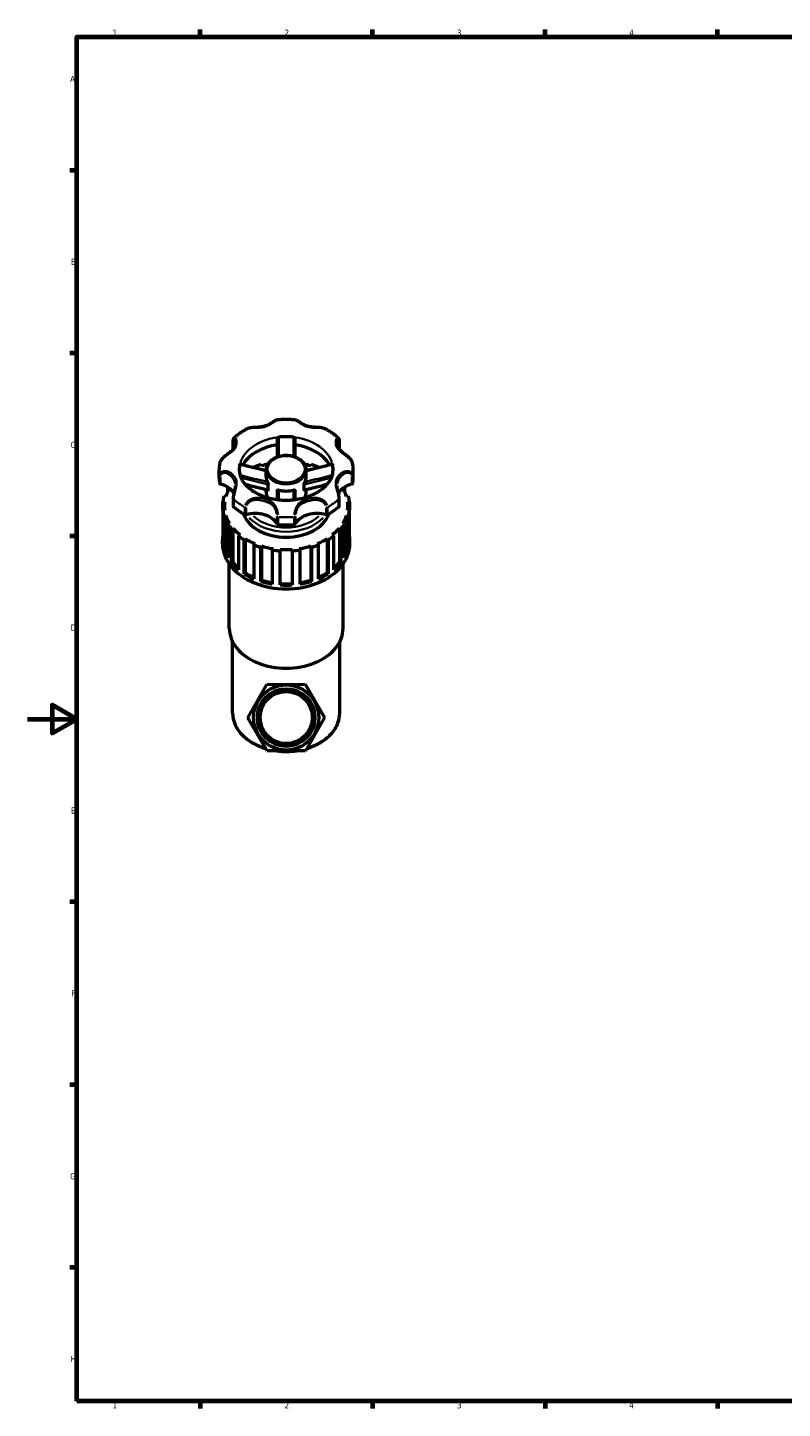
# Model space of a CAD drawing. Header units: millimetres. Extents: x 0 to 973, y 0 to 1098.
# Tile 1 of 6: x 0 to 307, y 17 to 578. Entities that reach past the tile are written whole.
import ezdxf

# ---------------------------------------------------------------- set-up
doc = ezdxf.new("R2010")
doc.units = ezdxf.units.MM
for name, color, linetype, lineweight in [('Border (ISO)', 7, 'Continuous', 70), ('Visible (ISO)', 7, 'Continuous', 50), ('Visible Narrow (ISO)', 7, 'Continuous', 35)]:
    doc.layers.add(name, color=color, linetype=linetype, lineweight=lineweight)
doc.styles.add('Note Text (ISO)', font='tahoma.ttf')

# ---------------------------------------------------------------- blocks, each defined once
blk = doc.blocks.new('Borders Default Border')
at = {"layer": 'Border (ISO)'}
for p, q in [((70.08, 574), (70.08, 576.9)), ((140.17, 574), (140.17, 576.9)), ((210.25, 574), (210.25, 576.9)), ((280.33, 574), (280.33, 576.9)), ((20, 519.75), (17.1, 519.75)), ((20, 445.5), (17.1, 445.5)), ((20, 371.25), (17.1, 371.25)), ((20, 222.75), (17.1, 222.75)), ((20, 148.5), (17.1, 148.5)), ((20, 74.25), (17.1, 74.25)), ((70.08, 20), (70.08, 17.1)), ((140.17, 20), (140.17, 17.1)), ((210.25, 20), (210.25, 17.1)), ((280.33, 20), (280.33, 17.1))]:
    blk.add_line(p, q, dxfattribs=at)
at = {"layer": 'Border (ISO)', "flags": 128}
for points in [[(20, 20), (20, 574), (821, 574), (821, 20), (20, 20)], [(0, 297), (20, 297), (10, 302.77), (10, 291.23), (20, 297)]]:
    blk.add_lwpolyline(points, dxfattribs=at)
at = {"layer": 'Border (ISO)', "color": 232, "true_color": 0xca0064, "char_height": 2.5, "attachment_point": 7, "style": 'Note Text (ISO)'}
for s, insert in [('1', (34.48, 574.4)), ('2', (104.37, 574.4)), ('3', (174.43, 574.35)), ('4', (244.42, 574.4)), ('A', (17.29, 555.62)), ('B', (17.59, 481.37)), ('C', (17.43, 407.08)), ('D', (17.43, 332.88)), ('E', (17.64, 258.63)), ('F', (17.7, 184.38)), ('G', (17.31, 110.08)), ('H', (17.44, 35.88)), ('1', (34.48, 17.1)), ('2', (104.37, 17.1)), ('3', (174.43, 17.05)), ('4', (244.42, 17.1))]:
    blk.add_mtext(s, dxfattribs=dict(at, insert=insert))

msp = doc.modelspace()

# ---------------------------------------------------------------- linework, layer by layer
at = {"layer": 'Visible (ISO)'}
for p, q in [((83.516, 406.695), (83.516, 409.775)), ((126.607, 409.775), (126.607, 406.695)), ((77.836, 395.073), (77.836, 398.153)), ((91.884, 399.251), (92.182, 398.961)), ((91.884, 399.036), (91.884, 399.251)), ((95.043, 399.779), (94.803, 400.303)), ((115.32, 400.303), (115.079, 399.779)), ((117.941, 398.961), (118.239, 399.251)), ((118.239, 399.251), (118.239, 399.036)), ((132.286, 395.073), (132.286, 398.153)), ((96.894, 395.35), (96.894, 398.003)), ((113.229, 395.35), (113.229, 398.003)), ((80.565, 387.343), (79.824, 387.514)), ((81.319, 390.769), (82.061, 390.598)), ((81.319, 389.246), (81.319, 390.769)), ((96.894, 389.19), (96.894, 390.104)), ((97.745, 390.094), (97.745, 392.264)), ((112.378, 390.094), (112.378, 392.264)), ((113.229, 389.19), (113.229, 390.104)), ((128.062, 390.598), (128.804, 390.769)), ((128.804, 390.769), (128.804, 389.246)), ((130.299, 387.514), (129.558, 387.343)), ((79.311, 385.226), (80.091, 385.226)), ((79.311, 381.803), (79.311, 385.226)), ((80.091, 381.803), (79.311, 381.803)), ((79.311, 381.803), (79.311, 367.943)), ((79.974, 383.514), (79.974, 381.803)), ((83.516, 386.531), (83.516, 383.451)), ((126.607, 383.451), (126.607, 386.531)), ((130.032, 385.226), (130.812, 385.226)), ((130.812, 381.803), (130.032, 381.803)), ((130.149, 383.514), (130.149, 381.803)), ((130.812, 385.226), (130.812, 381.803)), ((130.812, 367.943), (130.812, 381.803)), ((79.824, 379.515), (80.565, 379.686)), ((79.824, 365.655), (79.824, 379.515)), ((80.565, 379.686), (80.565, 365.825)), ((82.061, 376.431), (81.319, 376.26)), ((81.319, 376.26), (81.319, 362.4)), ((128.804, 376.26), (128.062, 376.431)), ((128.804, 362.4), (128.804, 376.26)), ((129.558, 379.686), (129.558, 365.825)), ((129.558, 379.686), (130.299, 379.515)), ((130.299, 379.515), (130.299, 365.655)), ((82.807, 374.196), (83.437, 374.52)), ((82.807, 360.336), (82.807, 374.196)), ((83.437, 374.52), (83.437, 360.66)), ((86.282, 371.752), (85.651, 371.428)), ((85.651, 371.428), (85.651, 357.567)), ((87.968, 369.79), (88.426, 370.235)), ((88.426, 370.235), (88.426, 356.375)), ((121.697, 370.235), (121.697, 356.375)), ((121.697, 370.235), (122.155, 369.79)), ((124.471, 371.428), (123.841, 371.752)), ((124.471, 357.567), (124.471, 371.428)), ((126.686, 374.52), (126.686, 360.66)), ((126.686, 374.52), (127.316, 374.196)), ((127.316, 374.196), (127.316, 360.336)), ((79.198, 368.114), (79.198, 369.654)), ((79.824, 365.655), (80.565, 365.825)), ((87.968, 355.929), (87.968, 369.79)), ((92.342, 368.224), (91.884, 367.778)), ((91.884, 367.778), (91.884, 353.917)), ((94.803, 366.726), (95.043, 367.25)), ((94.803, 352.866), (94.803, 366.726)), ((95.043, 367.25), (95.043, 353.39)), ((99.647, 366.193), (99.406, 365.669)), ((99.406, 365.669), (99.406, 351.808)), ((102.641, 365.306), (102.641, 365.857)), ((102.641, 351.446), (102.641, 365.306)), ((107.481, 365.857), (107.481, 365.306)), ((107.481, 365.306), (107.481, 351.446)), ((110.717, 365.669), (110.476, 366.193)), ((110.717, 351.808), (110.717, 365.669)), ((115.079, 367.25), (115.079, 353.39)), ((115.079, 367.25), (115.32, 366.726)), ((115.32, 366.726), (115.32, 352.866)), ((118.239, 367.778), (117.781, 368.224)), ((118.239, 353.917), (118.239, 367.778)), ((122.155, 369.79), (122.155, 355.929)), ((129.558, 365.825), (130.299, 365.655)), ((130.925, 368.114), (130.925, 369.654)), ((81.92, 333.943), (81.92, 359.946)), ((82.807, 360.336), (83.437, 360.66)), ((126.686, 360.66), (127.316, 360.336)), ((128.203, 333.943), (128.203, 359.946)), ((87.968, 355.929), (88.426, 356.375)), ((94.803, 352.866), (95.043, 353.39)), ((115.079, 353.39), (115.32, 352.866)), ((121.697, 356.375), (122.155, 355.929)), ((83.281, 299.517), (83.281, 328.414)), ((126.841, 299.517), (126.841, 328.414)), ((89.473, 297.543), (97.217, 311.071)), ((97.217, 311.071), (112.806, 311.129)), ((112.806, 311.129), (120.65, 297.658)), ((97.317, 284.071), (89.473, 297.543)), ((120.65, 297.658), (112.905, 284.129)), ((112.905, 284.129), (97.317, 284.071))]:
    msp.add_line(p, q, dxfattribs=at)
for radius in [13.22, 11.71, 10.576]:
    msp.add_circle((105.061, 297.6), radius, dxfattribs=at)
for centre, major_axis, start_param, end_param in [((105.061, 398.153), (-19.057, 0), 4.5547112, 4.8700668), ((84.121, 406.695), (-0.605, 0), 0, 0.0705857), ((105.061, 395.073), (-19.058, 0), 4.9040362, 5.8957875), ((105.061, 395.073), (19.058, 0), 0.3873978, 1.3791491), ((126.002, 406.695), (0.605, 0), 6.2125201, 6.2831853), ((105.061, 398.153), (-19.057, 0), 6.1255075, 6.2831853), ((105.061, 383.514), (-25.864, 0), 5.1202526, 5.2470032), ((105.061, 383.514), (-25.088, 0), 5.0138607, 5.1231596), ((105.061, 383.514), (-25.088, 0), 4.3016184, 4.4109173), ((105.061, 383.514), (-25.864, 0), 4.1777748, 4.3045254), ((105.061, 398.153), (19.058, 0), 0, 0.1576778), ((105.061, 395.073), (-27.225, 0), 0, 0.1199383), ((78.633, 392.821), (-0.605, 0), 0.1199383, 1.2086624), ((105.061, 395.35), (-8.168, 0), 0, 0.3695748), ((105.061, 395.35), (8.167, 0), 5.9136105, 6.2831853), ((131.49, 392.821), (0.605, 0), 5.0745229, 6.163247), ((105.061, 395.073), (27.225, 0), 6.163247, 6.2831853), ((75.145, 386.311), (9.24, 0), 0.3543387, 1.2086624), ((105.061, 383.514), (-25.864, 0), 6.0627304, 6.189481), ((105.061, 383.514), (-25.088, 0), 5.8724147, 6.0656373), ((105.061, 383.514), (-25.864, 0), 5.8582089, 5.8753217), ((105.061, 389.19), (-8.168, 0), 0, 0.4091136), ((105.061, 395.35), (8.168, 0), 4.3428142, 5.0819638), ((105.061, 389.19), (8.168, 0), 5.8740717, 6.2831853), ((134.978, 386.311), (-9.24, 0), 5.0745229, 5.9288438), ((105.061, 383.514), (25.088, 0), 0.217548, 0.4107706), ((105.061, 383.514), (-25.864, 0), 3.5494562, 3.5665691), ((105.061, 383.514), (25.864, 0), 0.0937043, 0.2204549), ((105.061, 383.514), (-25.864, 0), 0.0937043, 0.2204549), ((105.061, 383.514), (-25.088, 0), 6.186574, 6.3797966), ((84.121, 383.451), (-0.605, 0), 0, 0.6654598), ((105.061, 395.073), (27.225, 0), 3.8070525, 4.0469291), ((105.061, 395.073), (27.225, 0), 5.3778488, 5.6177255), ((126.002, 383.451), (0.605, 0), 5.6177255, 6.2831853), ((105.061, 383.514), (25.088, 0), 6.186574, 6.3797966), ((105.061, 383.514), (25.864, 0), 6.0627304, 6.189481), ((105.061, 383.514), (-25.088, 0), 0.217548, 0.4107706), ((105.061, 383.514), (25.864, 0), 3.5494562, 3.6762069), ((105.061, 383.514), (-17.969, 0), 0.2602148, 2.8813778), ((88.626, 380.266), (0.605, 0), 4.0469291, 5.1356532), ((92.669, 373.919), (9.24, 0), 0.3621339, 1.9940606), ((101.876, 376.385), (-0.605, 0), 0.3621339, 1.450858), ((105.061, 395.073), (27.225, 0), 4.5924507, 4.8323273), ((108.246, 376.385), (0.605, 0), 4.8323273, 5.9210514), ((117.453, 373.919), (-9.24, 0), 4.2891247, 5.9210514), ((121.497, 380.266), (0.605, 0), 4.2891247, 5.3778488), ((105.061, 383.514), (25.864, 0), 5.7485711, 5.8753217), ((105.061, 383.514), (25.088, 0), 5.8724147, 6.0656373), ((105.061, 369.654), (-25.864, 0), 6.189481, 6.3768896), ((105.061, 383.514), (25.088, 0), 3.6732999, 3.8665225), ((105.061, 383.514), (25.864, 0), 3.8636155, 3.9903661), ((105.061, 383.514), (25.088, 0), 3.9874591, 4.1806818), ((105.061, 383.514), (25.088, 0), 5.2440962, 5.4373188), ((105.061, 383.514), (25.864, 0), 5.4344118, 5.5611625), ((105.061, 383.514), (25.088, 0), 5.5582555, 5.7514781), ((105.061, 369.654), (25.864, 0), 6.189481, 6.3768896), ((105.061, 368.114), (-25.864, 0), 0, 3.1415927), ((105.061, 369.654), (-25.864, 0), 0.2204549, 0.4078636), ((105.061, 369.654), (-25.088, 0), 0.217548, 0.3290147), ((105.061, 383.514), (25.864, 0), 4.1777748, 4.3045254), ((105.061, 383.514), (25.088, 0), 4.3016184, 4.494841), ((105.061, 383.514), (25.864, 0), 4.491934, 4.6186847), ((105.061, 383.514), (25.088, 0), 4.6157777, 4.8090003), ((105.061, 383.514), (25.864, 0), 4.8060933, 4.9328439), ((105.061, 383.514), (25.088, 0), 4.9299369, 5.1231596), ((105.061, 383.514), (25.864, 0), 5.1202526, 5.2470032), ((105.061, 369.654), (25.088, 0), 5.9541706, 6.0656373), ((105.061, 369.654), (25.864, 0), 5.8753217, 6.0627304), ((105.061, 369.654), (-25.864, 0), 0.5346142, 0.7220229), ((105.061, 369.654), (25.088, 0), 3.6732999, 3.8277587), ((105.061, 369.654), (25.088, 0), 5.5970192, 5.7514781), ((105.061, 369.654), (-25.864, 0), 2.4195698, 2.6069784), ((105.061, 369.654), (-25.864, 0), 0.8487735, 1.0361821), ((105.061, 369.654), (25.088, 0), 3.9874591, 4.15936), ((105.061, 369.654), (25.088, 0), 4.3016184, 4.4849977), ((105.061, 369.654), (25.088, 0), 4.9397802, 5.1231596), ((105.061, 369.654), (25.088, 0), 5.265418, 5.4373188), ((105.061, 369.654), (-25.864, 0), 2.1054105, 2.2928192), ((105.061, 369.654), (-25.864, 0), 1.1629327, 1.3503414), ((105.061, 369.654), (25.088, 0), 4.6157777, 4.8090003), ((105.061, 369.654), (-25.864, 0), 1.477092, 1.6645006), ((105.061, 369.654), (-25.864, 0), 1.7912513, 1.9786599), ((105.061, 333.943), (-23.141, 0), 0, 3.1415927)]:
    msp.add_ellipse(centre, major_axis=major_axis, ratio=0.7071068, start_param=start_param, end_param=end_param, dxfattribs=at)
for points, knots in [([(101.33, 418.41), (101.147, 418.391), (100.996, 418.337), (100.657, 418.188), (100.473, 418.081), (100.076, 417.836), (99.865, 417.697), (99.396, 417.391), (99.135, 417.223), (98.525, 416.853), (98.169, 416.654), (97.415, 416.288), (97.015, 416.121), (96.188, 415.845), (95.761, 415.735), (94.879, 415.568), (94.425, 415.511), (93.497, 415.431), (93.022, 415.408), (92.165, 415.367), (91.785, 415.349), (91.113, 415.295), (90.82, 415.264), (90.289, 415.179), (90.05, 415.129), (89.589, 414.993), (89.367, 414.907), (89.159, 414.796)], [0.2810171, 0.2810171, 0.2810171, 0.2810171, 0.3540343, 0.3540343, 0.4504992, 0.4504992, 0.5509419, 0.5509419, 0.6633408, 0.6633408, 0.8033701, 0.8033701, 0.9488157, 0.9488157, 1.0942612, 1.0942612, 1.2397068, 1.2397068, 1.384423, 1.384423, 1.4975375, 1.4975375, 1.5858619, 1.5858619, 1.6606674, 1.6606674, 1.7354728, 1.7354728, 1.7354728, 1.7354728]), ([(108.793, 418.41), (108.298, 418.461), (107.802, 418.501), (106.807, 418.562), (106.309, 418.582), (105.311, 418.603), (104.812, 418.603), (103.814, 418.582), (103.316, 418.562), (102.321, 418.501), (101.824, 418.461), (101.33, 418.41)], [4.56861268, 4.56861268, 4.56861268, 4.56861268, 4.6261232, 4.6261232, 4.68363372, 4.68363372, 4.74114424, 4.74114424, 4.79865476, 4.79865476, 4.85616528, 4.85616528, 4.85616528, 4.85616528]), ([(120.963, 414.796), (120.657, 414.96), (120.32, 415.069), (119.522, 415.245), (119.053, 415.295), (118.279, 415.351), (117.975, 415.366), (117.304, 415.398), (116.938, 415.415), (116.133, 415.469), (115.697, 415.511), (114.823, 415.639), (114.386, 415.729), (113.539, 415.966), (113.13, 416.114), (112.34, 416.457), (111.96, 416.652), (111.234, 417.067), (110.888, 417.287), (110.307, 417.664), (110.064, 417.826), (109.664, 418.072), (109.502, 418.166), (109.171, 418.322), (109.002, 418.389), (108.793, 418.41)], [0.2399193, 0.2399193, 0.2399193, 0.2399193, 0.3502591, 0.3502591, 0.491064, 0.491064, 0.5818288, 0.5818288, 0.692697, 0.692697, 0.8299485, 0.8299485, 0.9753942, 0.9753942, 1.1208399, 1.1208399, 1.2662855, 1.2662855, 1.4117312, 1.4117312, 1.5268686, 1.5268686, 1.6106223, 1.6106223, 1.6943761, 1.6943761, 1.6943761, 1.6943761]), ([(84.385, 409.355), (84.385, 409.154), (84.368, 408.936), (84.292, 408.435), (84.222, 408.149), (84.031, 407.591), (83.909, 407.318), (83.617, 406.797), (83.446, 406.548), (83.051, 406.069), (82.827, 405.837), (82.323, 405.378), (82.043, 405.149), (81.497, 404.725), (81.241, 404.534), (80.761, 404.171), (80.542, 404.004), (80.133, 403.677), (79.944, 403.52), (79.424, 403.059), (79.1, 402.737), (78.576, 402.071), (78.367, 401.733), (78.151, 401.191), (78.095, 401), (78.063, 400.808)], [0.6009257, 0.6009257, 0.6009257, 0.6009257, 0.7078048, 0.7078048, 0.8410884, 0.8410884, 0.9743721, 0.9743721, 1.1076557, 1.1076557, 1.2409394, 1.2409394, 1.374223, 1.374223, 1.4787074, 1.4787074, 1.5617368, 1.5617368, 1.6322049, 1.6322049, 1.7590851, 1.7590851, 1.8737904, 1.8737904, 1.9337621, 1.9337621, 1.9337621, 1.9337621]), ([(83.516, 409.775), (83.516, 409.881), (83.52, 409.983), (83.536, 410.18), (83.549, 410.275), (83.583, 410.458), (83.606, 410.546), (83.664, 410.717), (83.7, 410.8), (83.795, 410.963), (83.855, 411.044), (83.935, 411.118)], [0, 0, 0, 0, 0.03863304, 0.03863304, 0.07726608, 0.07726608, 0.11589912, 0.11589912, 0.15453217, 0.15453217, 0.19316521, 0.19316521, 0.19316521, 0.19316521]), ([(89.159, 414.796), (88.774, 414.59), (88.396, 414.376), (87.652, 413.931), (87.288, 413.701), (86.574, 413.225), (86.224, 412.98), (85.541, 412.474), (85.208, 412.213), (84.558, 411.676), (84.242, 411.401), (83.935, 411.118)], [5.36070173, 5.36070173, 5.36070173, 5.36070173, 5.41429543, 5.41429543, 5.46788914, 5.46788914, 5.52148284, 5.52148284, 5.57507654, 5.57507654, 5.62867024, 5.62867024, 5.62867024, 5.62867024]), ([(101.431, 410.9), (101.431, 410.962), (101.448, 411.026), (101.514, 411.153), (101.564, 411.215), (101.687, 411.321), (101.758, 411.366), (101.874, 411.416), (101.912, 411.429), (101.99, 411.45), (102.029, 411.457), (102.069, 411.462)], [0, 0, 0, 0, 0.02641809, 0.02641809, 0.05390343, 0.05390343, 0.08010941, 0.08010941, 0.09230476, 0.09230476, 0.10432418, 0.10432418, 0.10432418, 0.10432418]), ([(101.431, 410.9), (101.431, 409.64), (101.431, 408.38), (101.431, 405.933), (101.431, 404.744), (101.431, 403.557), (101.431, 403.484), (101.431, 403.412), (101.431, 403.34)], [0.3409578, 0.3409578, 0.3409578, 0.3409578, 0.75877217, 0.75877217, 1.15374565, 1.15374565, 1.15374565, 1.17786946, 1.17786946, 1.17786946, 1.17786946]), ([(108.054, 411.462), (108.129, 411.453), (108.203, 411.434), (108.348, 411.375), (108.417, 411.334), (108.54, 411.235), (108.592, 411.176), (108.649, 411.078), (108.665, 411.042), (108.686, 410.97), (108.691, 410.935), (108.691, 410.9)], [0, 0, 0, 0, 0.02273811, 0.02273811, 0.0474661, 0.0474661, 0.07426347, 0.07426347, 0.08926434, 0.08926434, 0.10413827, 0.10413827, 0.10413827, 0.10413827]), ([(108.691, 403.34), (108.691, 403.402), (108.691, 403.465), (108.691, 403.528), (108.691, 404.663), (108.691, 405.801), (108.691, 408.258), (108.691, 409.579), (108.691, 410.9)], [0.68884407, 0.68884407, 0.68884407, 0.68884407, 0.70975176, 0.70975176, 0.70975176, 1.08764587, 1.08764587, 1.52575571, 1.52575571, 1.52575571, 1.52575571]), ([(126.188, 411.118), (125.881, 411.401), (125.564, 411.676), (124.915, 412.213), (124.582, 412.474), (123.899, 412.98), (123.549, 413.225), (122.835, 413.701), (122.47, 413.931), (121.727, 414.376), (121.348, 414.59), (120.963, 414.796)], [3.79610772, 3.79610772, 3.79610772, 3.79610772, 3.84970142, 3.84970142, 3.90329512, 3.90329512, 3.95688882, 3.95688882, 4.01048253, 4.01048253, 4.06407623, 4.06407623, 4.06407623, 4.06407623]), ([(132.06, 400.808), (132.007, 401.119), (131.895, 401.424), (131.568, 402.041), (131.342, 402.35), (130.814, 402.949), (130.509, 403.235), (129.852, 403.796), (129.5, 404.066), (128.742, 404.64), (128.348, 404.933), (127.746, 405.426), (127.518, 405.628), (127.077, 406.064), (126.871, 406.299), (126.51, 406.791), (126.355, 407.047), (126.095, 407.583), (125.99, 407.862), (125.795, 408.56), (125.738, 408.985), (125.738, 409.355)], [0.0416183, 0.0416183, 0.0416183, 0.0416183, 0.1384087, 0.1384087, 0.2473686, 0.2473686, 0.3641006, 0.3641006, 0.4944753, 0.4944753, 0.6597504, 0.6597504, 0.7777834, 0.7777834, 0.9110665, 0.9110665, 1.0443496, 1.0443496, 1.1776327, 1.1776327, 1.3744495, 1.3744495, 1.3744495, 1.3744495]), ([(126.188, 411.118), (126.268, 411.044), (126.327, 410.963), (126.423, 410.8), (126.459, 410.717), (126.517, 410.546), (126.539, 410.458), (126.574, 410.275), (126.587, 410.18), (126.603, 409.983), (126.607, 409.881), (126.607, 409.775)], [1.78220962, 1.78220962, 1.78220962, 1.78220962, 1.82084392, 1.82084392, 1.85947822, 1.85947822, 1.89811252, 1.89811252, 1.93674682, 1.93674682, 1.97538112, 1.97538112, 1.97538112, 1.97538112]), ([(113.229, 398.003), (113.229, 398.62), (113.097, 399.237), (112.583, 400.416), (112.196, 400.976), (111.197, 401.994), (110.576, 402.448), (109.166, 403.194), (108.374, 403.485), (106.704, 403.869), (105.827, 403.963), (104.076, 403.946), (103.203, 403.835), (101.545, 403.417), (100.761, 403.111), (99.365, 402.326), (98.751, 401.849), (97.771, 400.772), (97.399, 400.175), (96.987, 399.043), (96.894, 398.523), (96.894, 398.003)], [3.1415927, 3.1415927, 3.1415927, 3.1415927, 3.4403399, 3.4403399, 3.7479363, 3.7479363, 4.0695447, 4.0695447, 4.3973955, 4.3973955, 4.7261564, 4.7261564, 5.0548344, 5.0548344, 5.3835937, 5.3835937, 5.7111988, 5.7111988, 6.0315824, 6.0315824, 6.2831853, 6.2831853, 6.2831853, 6.2831853]), ([(78.063, 400.808), (78.032, 400.632), (78.005, 400.456), (77.957, 400.104), (77.936, 399.927), (77.9, 399.573), (77.885, 399.396), (77.861, 399.041), (77.852, 398.864), (77.839, 398.509), (77.836, 398.331), (77.836, 398.153)], [6.16275659, 6.16275659, 6.16275659, 6.16275659, 6.18684233, 6.18684233, 6.21092807, 6.21092807, 6.23501382, 6.23501382, 6.25909956, 6.25909956, 6.28318531, 6.28318531, 6.28318531, 6.28318531]), ([(86.004, 398.153), (86.004, 396.683), (86.426, 395.192), (88.105, 392.509), (89.183, 391.33), (91.84, 389.306), (93.361, 388.443), (96.748, 387.066), (98.609, 386.548), (102.5, 385.918), (104.529, 385.808), (108.537, 386.015), (110.516, 386.331), (114.203, 387.345), (115.912, 388.04), (118.895, 389.704), (120.167, 390.671), (122.211, 392.759), (122.963, 393.88), (123.903, 396.052), (124.119, 397.105), (124.119, 398.153)], [0, 0, 0, 0, 0.4165184, 0.4165184, 0.7482839, 0.7482839, 1.0490504, 1.0490504, 1.3458417, 1.3458417, 1.6434853, 1.6434853, 1.941487, 1.941487, 2.2386047, 2.2386047, 2.5360625, 2.5360625, 2.8446266, 2.8446266, 3.1415927, 3.1415927, 3.1415927, 3.1415927]), ([(86.24, 400.269), (86.252, 400.322), (86.264, 400.364), (86.289, 400.425), (86.301, 400.441), (86.314, 400.443), (86.315, 400.443), (86.317, 400.443)], [0, 0, 0, 0, 0.02273796, 0.02273796, 0.047465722, 0.047465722, 0.051091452, 0.051091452, 0.051091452, 0.051091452]), ([(96.894, 397.796), (96.39, 397.918), (95.886, 398.041), (94.625, 398.351), (93.869, 398.539), (92.358, 398.916), (91.602, 399.106), (90.091, 399.486), (89.336, 399.677), (87.826, 400.06), (87.072, 400.251), (86.317, 400.443)], [0.1686726, 0.1686726, 0.1686726, 0.1686726, 0.3288359, 0.3288359, 0.5694745, 0.5694745, 0.8101131, 0.8101131, 1.0507516, 1.0507516, 1.2913902, 1.2913902, 1.2913902, 1.2913902]), ([(123.806, 400.443), (123.051, 400.251), (122.296, 400.06), (120.786, 399.677), (120.031, 399.486), (118.521, 399.106), (117.765, 398.916), (116.253, 398.539), (115.497, 398.351), (114.237, 398.041), (113.733, 397.918), (113.229, 397.796)], [0.0817159, 0.0817159, 0.0817159, 0.0817159, 0.3223545, 0.3223545, 0.5629931, 0.5629931, 0.8036316, 0.8036316, 1.0442702, 1.0442702, 1.2044336, 1.2044336, 1.2044336, 1.2044336]), ([(123.806, 400.443), (123.806, 400.443), (123.806, 400.443), (123.818, 400.445), (123.831, 400.43), (123.85, 400.384), (123.857, 400.365), (123.87, 400.322), (123.876, 400.297), (123.882, 400.269)], [0.053190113, 0.053190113, 0.053190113, 0.053190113, 0.053903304, 0.053903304, 0.080109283, 0.080109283, 0.092304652, 0.092304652, 0.104324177, 0.104324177, 0.104324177, 0.104324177]), ([(132.286, 398.153), (132.286, 398.331), (132.283, 398.509), (132.271, 398.864), (132.262, 399.041), (132.238, 399.396), (132.223, 399.573), (132.187, 399.927), (132.166, 400.104), (132.117, 400.456), (132.09, 400.632), (132.06, 400.808)], [3.14159265, 3.14159265, 3.14159265, 3.14159265, 3.1656784, 3.1656784, 3.18976414, 3.18976414, 3.21384989, 3.21384989, 3.23793563, 3.23793563, 3.26202137, 3.26202137, 3.26202137, 3.26202137]), ([(97.445, 393.264), (97.476, 393.209), (97.507, 393.143), (97.573, 392.987), (97.607, 392.895), (97.669, 392.701), (97.697, 392.6), (97.726, 392.459), (97.733, 392.416), (97.742, 392.335), (97.745, 392.298), (97.745, 392.264)], [0, 0, 0, 0, 0.02505347, 0.02505347, 0.05436088, 0.05436088, 0.08579114, 0.08579114, 0.10059889, 0.10059889, 0.11493748, 0.11493748, 0.11493748, 0.11493748]), ([(112.378, 392.264), (112.378, 392.321), (112.385, 392.388), (112.413, 392.544), (112.435, 392.636), (112.492, 392.827), (112.528, 392.928), (112.584, 393.067), (112.603, 393.112), (112.641, 393.194), (112.659, 393.231), (112.677, 393.264)], [0, 0, 0, 0, 0.02420671, 0.02420671, 0.05285452, 0.05285452, 0.08420606, 0.08420606, 0.09979172, 0.09979172, 0.11487572, 0.11487572, 0.11487572, 0.11487572]), ([(84.385, 391.83), (84.385, 391.561), (84.363, 391.272), (84.275, 390.642), (84.209, 390.3), (84.048, 389.577), (83.955, 389.197), (83.782, 388.458), (83.703, 388.102), (83.58, 387.408), (83.537, 387.072), (83.518, 386.684), (83.516, 386.607), (83.516, 386.531)], [1.37444953, 1.37444953, 1.37444953, 1.37444953, 1.49463585, 1.49463585, 1.61482217, 1.61482217, 1.73248131, 1.73248131, 1.83965298, 1.83965298, 1.94786832, 1.94786832, 1.97538112, 1.97538112, 1.97538112, 1.97538112]), ([(97.654, 389.922), (96.893, 390.103), (96.135, 390.287), (94.62, 390.658), (93.863, 390.846), (92.352, 391.223), (91.597, 391.412), (90.087, 391.792), (89.333, 391.982), (88.548, 392.181), (88.518, 392.189), (88.487, 392.196)], [0.05873397, 0.05873397, 0.05873397, 0.05873397, 0.29895972, 0.29895972, 0.53918547, 0.53918547, 0.77941122, 0.77941122, 1.01963697, 1.01963697, 1.02931621, 1.02931621, 1.02931621, 1.02931621]), ([(97.745, 390.094), (97.745, 390.042), (97.739, 389.998), (97.714, 389.94), (97.698, 389.924), (97.67, 389.919), (97.662, 389.92), (97.654, 389.922)], [0, 0, 0, 0, 0.022346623, 0.022346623, 0.043083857, 0.043083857, 0.050164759, 0.050164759, 0.050164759, 0.050164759]), ([(101.431, 389.657), (101.431, 389.714), (101.446, 389.766), (101.503, 389.863), (101.549, 389.905), (101.671, 389.97), (101.749, 389.99), (101.88, 389.998), (101.925, 389.997), (102.018, 389.987), (102.064, 389.978), (102.111, 389.965)], [0, 0, 0, 0, 0.02420718, 0.02420718, 0.05285552, 0.05285552, 0.08420697, 0.08420697, 0.09979234, 0.09979234, 0.11487571, 0.11487571, 0.11487571, 0.11487571]), ([(101.431, 389.657), (101.431, 389.415), (101.431, 389.175), (101.431, 388.602), (101.431, 388.271), (101.431, 387.941), (101.431, 387.396), (101.431, 386.854), (101.431, 386.244), (101.431, 386.175), (101.431, 386.105)], [0.31780677, 0.31780677, 0.31780677, 0.31780677, 0.48119202, 0.48119202, 0.70975176, 0.70975176, 0.70975176, 1.08764587, 1.08764587, 1.13629515, 1.13629515, 1.13629515, 1.13629515]), ([(108.012, 389.965), (108.09, 389.986), (108.166, 389.997), (108.322, 389.997), (108.4, 389.984), (108.536, 389.931), (108.594, 389.89), (108.652, 389.811), (108.667, 389.783), (108.686, 389.723), (108.691, 389.691), (108.691, 389.657)], [0, 0, 0, 0, 0.02505391, 0.02505391, 0.05436177, 0.05436177, 0.08579186, 0.08579186, 0.10059941, 0.10059941, 0.11493748, 0.11493748, 0.11493748, 0.11493748]), ([(108.691, 386.105), (108.691, 386.146), (108.691, 386.186), (108.691, 386.791), (108.691, 387.357), (108.691, 387.927), (108.691, 388.264), (108.691, 388.602), (108.691, 389.179), (108.691, 389.417), (108.691, 389.657)], [0.73041836, 0.73041836, 0.73041836, 0.73041836, 0.75877217, 0.75877217, 1.15374565, 1.15374565, 1.15374565, 1.38704178, 1.38704178, 1.54890686, 1.54890686, 1.54890686, 1.54890686]), ([(112.469, 389.922), (112.46, 389.92), (112.453, 389.919), (112.424, 389.924), (112.408, 389.941), (112.384, 390), (112.378, 390.042), (112.378, 390.094)], [0.039651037, 0.039651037, 0.039651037, 0.039651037, 0.047036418, 0.047036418, 0.067898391, 0.067898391, 0.089877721, 0.089877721, 0.089877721, 0.089877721]), ([(121.635, 392.196), (121.605, 392.189), (121.575, 392.181), (120.79, 391.982), (120.036, 391.792), (118.526, 391.412), (117.771, 391.223), (116.26, 390.846), (115.503, 390.658), (113.988, 390.287), (113.23, 390.103), (112.469, 389.922)], [0.3439245, 0.3439245, 0.3439245, 0.3439245, 0.35360371, 0.35360371, 0.59382946, 0.59382946, 0.83405521, 0.83405521, 1.07428096, 1.07428096, 1.31450671, 1.31450671, 1.31450671, 1.31450671]), ([(126.607, 386.531), (126.607, 386.855), (126.57, 387.212), (126.453, 387.934), (126.377, 388.296), (126.213, 389.006), (126.128, 389.356), (125.969, 390.043), (125.897, 390.38), (125.789, 391.021), (125.755, 391.324), (125.739, 391.681), (125.738, 391.756), (125.738, 391.83)], [0, 0, 0, 0, 0.11811956, 0.11811956, 0.22708132, 0.22708132, 0.3339322, 0.3339322, 0.44776496, 0.44776496, 0.5679501, 0.5679501, 0.60092572, 0.60092572, 0.60092572, 0.60092572]), ([(83.281, 299.517), (83.281, 297.873), (83.642, 296.23), (85.043, 293.096), (86.096, 291.61), (88.801, 288.923), (90.47, 287.732), (93.726, 286.051), (95.215, 285.458), (96.778, 284.997)], [0, 0, 0, 0, 0.3062749, 0.3062749, 0.6187451, 0.6187451, 0.9401516, 0.9401516, 1.1755811, 1.1755811, 1.1755811, 1.1755811]), ([(113.414, 285.018), (115.214, 285.554), (116.917, 286.266), (120.306, 288.166), (121.924, 289.42), (124.516, 292.244), (125.497, 293.81), (126.592, 296.777), (126.841, 298.147), (126.841, 299.517)], [1.9694943, 1.9694943, 1.9694943, 1.9694943, 2.2411498, 2.2411498, 2.5658999, 2.5658999, 2.8863842, 2.8863842, 3.1415927, 3.1415927, 3.1415927, 3.1415927]), ([(101.089, 284.085), (102.537, 283.893), (104.012, 283.806), (106.749, 283.844), (108.012, 283.941), (109.254, 284.115)], [1.3849167, 1.3849167, 1.3849167, 1.3849167, 1.59046451, 1.59046451, 1.76709608, 1.76709608, 1.76709608, 1.76709608])]:
    msp.add_open_spline(points, degree=3, knots=knots, dxfattribs=at)
for points in [[(89.273, 391.998), (89.184, 391.878), (89.097, 391.757), (89.013, 391.635)], [(121.11, 391.635), (121.026, 391.757), (120.939, 391.878), (120.849, 391.998)]]:
    msp.add_open_spline(points, degree=3, dxfattribs=at)
at = {"layer": 'Visible Narrow (ISO)'}
for p, q in [((83.57, 406.884), (83.57, 409.456)), ((126.553, 409.456), (126.553, 406.884)), ((78.032, 395.696), (78.032, 392.923)), ((78.418, 392.575), (78.418, 395.347)), ((131.704, 395.347), (131.704, 392.575)), ((132.091, 392.923), (132.091, 395.696)), ((83.645, 383.341), (83.645, 386.113)), ((88.252, 382.856), (88.252, 380.083)), ((88.874, 380.03), (88.874, 382.802)), ((121.249, 382.802), (121.249, 380.03)), ((121.871, 380.083), (121.871, 382.856)), ((126.477, 386.113), (126.477, 383.341)), ((101.311, 379.16), (101.311, 376.387)), ((101.804, 376.114), (101.804, 378.886)), ((108.319, 378.886), (108.319, 376.114)), ((108.812, 376.387), (108.812, 379.16))]:
    msp.add_line(p, q, dxfattribs=at)
for centre, major_axis, start_param, end_param in [((84.121, 409.775), (-0.605, 0), 0.0211632, 0.402101), ((105.061, 398.153), (-19.058, 0), 4.9328388, 6.0627355), ((105.061, 398.153), (19.058, 0), 0.2204498, 1.3503465), ((126.002, 409.775), (0.605, 0), 5.8810843, 6.2620221), ((105.061, 398.153), (-27.225, 0), 0.0059969, 0.1139414), ((78.633, 395.901), (-0.605, 0), 0.1743745, 1.1542262), ((105.061, 398.003), (-8.167, 0), 0.1570796, 2.984513), ((131.49, 395.901), (0.605, 0), 5.1289591, 6.1088108), ((105.061, 398.153), (27.225, 0), 6.1692439, 6.2771884), ((105.061, 386.595), (-16.759, 0), 5.8306507, 5.8892644), ((105.061, 386.595), (16.758, 0), 0.3939209, 0.4525346), ((84.121, 386.531), (-0.605, 0), 0.033273, 0.6321868), ((105.061, 398.153), (27.225, 0), 3.8190463, 4.0349353), ((88.626, 383.346), (-0.605, 0), 0.9597727, 1.9396244), ((121.497, 383.346), (0.605, 0), 4.3435609, 5.3234126), ((105.061, 398.153), (27.225, 0), 5.3898427, 5.6057316), ((126.002, 386.531), (0.605, 0), 5.6509985, 6.2499123), ((105.061, 385.739), (17.969, 0), 3.7254018, 5.6993762), ((105.061, 386.595), (-16.759, 0), 0.6589827, 2.4826099), ((101.876, 379.465), (-0.605, 0), 0.4165701, 1.3964218), ((105.061, 398.153), (27.225, 0), 4.6044445, 4.8203335), ((108.246, 379.465), (0.605, 0), 4.8867635, 5.8666152), ((105.061, 299.517), (-21.78, 0), 0.058549, 1.1124317), ((105.061, 299.517), (21.78, 0), 5.1738579, 6.2247997)]:
    msp.add_ellipse(centre, major_axis=major_axis, ratio=0.7071068, start_param=start_param, end_param=end_param, dxfattribs=at)
msp.add_ellipse((105.061, 398.43), major_axis=(-7.562, 0), ratio=0.7071068, dxfattribs=at)
for points, knots in [([(89.74, 415.024), (90.07, 415.118), (90.437, 415.173), (91.612, 415.273), (92.46, 415.25), (94.196, 415.271), (95.084, 415.325), (96.756, 415.691), (97.539, 416.005), (98.745, 416.685), (99.206, 417.002), (99.994, 417.583), (100.332, 417.848), (100.775, 418.16), (100.915, 418.249), (101.04, 418.312)], [-1.66275, -1.66275, -1.66275, -1.66275, -1.5487305, -1.5487305, -1.3121007, -1.3121007, -1.0473715, -1.0473715, -0.782731, -0.782731, -0.5991322, -0.5991322, -0.4377874, -0.4377874, -0.3537399, -0.3537399, -0.3537399, -0.3537399]), ([(109.083, 418.312), (109.192, 418.258), (109.311, 418.183), (109.859, 417.807), (110.375, 417.384), (111.598, 416.539), (112.321, 416.121), (113.89, 415.538), (114.736, 415.375), (116.237, 415.261), (116.872, 415.258), (118.077, 415.255), (118.647, 415.255), (119.614, 415.183), (120.021, 415.127), (120.383, 415.024)], [-1.6216532, -1.6216532, -1.6216532, -1.6216532, -1.5486837, -1.5486837, -1.3120496, -1.3120496, -1.0473396, -1.0473396, -0.7827227, -0.7827227, -0.5991324, -0.5991324, -0.4377875, -0.4377875, -0.3126421, -0.3126421, -0.3126421, -0.3126421]), ([(78.322, 401.559), (78.461, 401.838), (78.647, 402.114), (79.122, 402.677), (79.419, 402.962), (80.222, 403.64), (80.747, 404.004), (81.921, 404.797), (82.542, 405.201), (83.565, 406.041), (83.977, 406.48), (84.588, 407.468), (84.788, 408.016), (84.955, 408.998), (84.967, 409.425), (84.881, 410.186), (84.788, 410.524), (84.528, 411.019), (84.363, 411.18), (84.198, 411.206), (84.196, 411.206), (84.194, 411.206)], [-1.8467323, -1.8467323, -1.8467323, -1.8467323, -1.7502523, -1.7502523, -1.6404931, -1.6404931, -1.4694253, -1.4694253, -1.2331318, -1.2331318, -1.0017577, -1.0017577, -0.7718679, -0.7718679, -0.5994325, -0.5994325, -0.4379884, -0.4379884, -0.2818301, -0.2818301, -0.2801951, -0.2801951, -0.2801951, -0.2801951]), ([(83.575, 409.802), (83.579, 409.867), (83.585, 409.929), (83.616, 410.172), (83.658, 410.319), (83.784, 410.556), (83.875, 410.614), (84.079, 410.572), (84.188, 410.432), (84.327, 410.033), (84.368, 409.798), (84.381, 409.536)], [0.03004629, 0.03004629, 0.03004629, 0.03004629, 0.06022011, 0.06022011, 0.1565723, 0.1565723, 0.28183013, 0.28183013, 0.43798835, 0.43798835, 0.57087943, 0.57087943, 0.57087943, 0.57087943]), ([(102.09, 403.946), (102.085, 405.089), (102.081, 406.234), (102.074, 408.608), (102.072, 409.836), (102.07, 411.065)], [-1.13956883, -1.13956883, -1.13956883, -1.13956883, -0.75877217, -0.75877217, -0.35109323, -0.35109323, -0.35109323, -0.35109323]), ([(108.053, 411.065), (108.051, 409.775), (108.048, 408.486), (108.041, 406.112), (108.037, 405.028), (108.032, 403.946)], [-1.51562029, -1.51562029, -1.51562029, -1.51562029, -1.08764587, -1.08764587, -0.7271447, -0.7271447, -0.7271447, -0.7271447]), ([(125.928, 411.206), (125.871, 411.198), (125.813, 411.174), (125.581, 411.013), (125.424, 410.748), (125.179, 409.954), (125.137, 409.371), (125.277, 408.227), (125.452, 407.665), (126.012, 406.654), (126.396, 406.204), (127.233, 405.472), (127.646, 405.173), (128.532, 404.569), (129.001, 404.265), (129.944, 403.596), (130.416, 403.232), (131.162, 402.506), (131.455, 402.159), (131.719, 401.722), (131.764, 401.641), (131.804, 401.561)], [-1.6951801, -1.6951801, -1.6951801, -1.6951801, -1.6403494, -1.6403494, -1.4692199, -1.4692199, -1.2329467, -1.2329467, -1.0016584, -1.0016584, -0.7718468, -0.7718468, -0.5994331, -0.5994331, -0.4379888, -0.4379888, -0.2818306, -0.2818306, -0.1565726, -0.1565726, -0.1286478, -0.1286478, -0.1286478, -0.1286478]), ([(125.742, 409.537), (125.748, 409.664), (125.761, 409.784), (125.83, 410.193), (125.927, 410.425), (126.119, 410.601), (126.202, 410.618), (126.414, 410.496), (126.521, 410.22), (126.547, 409.802)], [1.40449611, 1.40449611, 1.40449611, 1.40449611, 1.4692199, 1.4692199, 1.64034942, 1.64034942, 1.75008023, 1.75008023, 1.94533454, 1.94533454, 1.94533454, 1.94533454]), ([(86.772, 400.133), (87.809, 399.868), (88.847, 399.604), (91.311, 398.977), (92.739, 398.615), (94.168, 398.255), (94.896, 398.072), (95.624, 397.889), (96.355, 397.707), (96.357, 397.706), (96.36, 397.705)], [-1.2488463, -1.2488463, -1.2488463, -1.2488463, -0.9182036, -0.9182036, -0.463301, -0.463301, -0.463301, -0.2316505, -0.2316505, -0.2307676, -0.2307676, -0.2307676, -0.2307676]), ([(113.762, 397.705), (113.768, 397.707), (113.773, 397.708), (114.509, 397.891), (115.24, 398.075), (115.97, 398.259), (117.396, 398.618), (118.822, 398.98), (121.281, 399.605), (122.316, 399.869), (123.35, 400.133)], [-1.1423386, -1.1423386, -1.1423386, -1.1423386, -1.1406424, -1.1406424, -0.9081786, -0.9081786, -0.9081786, -0.4540893, -0.4540893, -0.1242598, -0.1242598, -0.1242598, -0.1242598]), ([(83.729, 387.186), (83.797, 387.614), (83.902, 388.079), (84.134, 388.952), (84.253, 389.358), (84.542, 390.356), (84.699, 390.92), (84.944, 392.128), (84.985, 392.726), (84.846, 393.825), (84.671, 394.333), (84.111, 395.335), (83.727, 395.829), (82.889, 396.615), (82.476, 396.925), (81.59, 397.401), (81.121, 397.574), (80.179, 397.717), (79.707, 397.691), (78.961, 397.433), (78.668, 397.243), (78.352, 396.88), (78.268, 396.753), (78.202, 396.616)], [-1.8766121, -1.8766121, -1.8766121, -1.8766121, -1.7500802, -1.7500802, -1.6403494, -1.6403494, -1.4692199, -1.4692199, -1.2329467, -1.2329467, -1.0016584, -1.0016584, -0.7718468, -0.7718468, -0.5994331, -0.5994331, -0.4379888, -0.4379888, -0.2818306, -0.2818306, -0.1565726, -0.1565726, -0.0987691, -0.0987691, -0.0987691, -0.0987691]), ([(78.485, 395.965), (78.542, 396.151), (78.634, 396.321), (78.931, 396.671), (79.167, 396.824), (79.772, 397.019), (80.155, 397.023), (80.926, 396.856), (81.312, 396.682), (82.05, 396.216), (82.399, 395.918), (83.121, 395.167), (83.465, 394.698), (83.998, 393.754), (84.186, 393.28), (84.322, 392.626), (84.347, 392.467), (84.362, 392.304)], [0.0687225, 0.0687225, 0.0687225, 0.0687225, 0.1565726, 0.1565726, 0.2818306, 0.2818306, 0.4379888, 0.4379888, 0.5994331, 0.5994331, 0.7718468, 0.7718468, 1.0016584, 1.0016584, 1.2329467, 1.2329467, 1.3057271, 1.3057271, 1.3057271, 1.3057271]), ([(96.887, 393.396), (96.706, 393.439), (96.525, 393.482), (95.613, 393.701), (94.883, 393.878), (94.153, 394.058), (92.726, 394.408), (91.301, 394.763), (88.872, 395.372), (87.869, 395.625), (86.865, 395.879)], [-1.1982179, -1.1982179, -1.1982179, -1.1982179, -1.1406424, -1.1406424, -0.9081786, -0.9081786, -0.9081786, -0.4540893, -0.4540893, -0.1341525, -0.1341525, -0.1341525, -0.1341525]), ([(87.218, 394.884), (88.036, 394.677), (88.854, 394.469), (91.099, 393.902), (92.525, 393.544), (93.953, 393.189), (94.684, 393.008), (95.416, 392.827), (96.495, 392.564), (96.841, 392.48), (97.188, 392.397)], [0.1932465, 0.1932465, 0.1932465, 0.1932465, 0.4540893, 0.4540893, 0.9081786, 0.9081786, 0.9081786, 1.1406424, 1.1406424, 1.250577, 1.250577, 1.250577, 1.250577]), ([(112.934, 392.397), (113.279, 392.48), (113.623, 392.563), (114.697, 392.825), (115.426, 393.005), (116.154, 393.185), (117.585, 393.541), (119.014, 393.9), (121.263, 394.468), (122.084, 394.676), (122.905, 394.884)], [0.1225292, 0.1225292, 0.1225292, 0.1225292, 0.2316505, 0.2316505, 0.463301, 0.463301, 0.463301, 0.9182036, 0.9182036, 1.1798596, 1.1798596, 1.1798596, 1.1798596]), ([(123.257, 395.879), (122.251, 395.625), (121.245, 395.371), (118.811, 394.76), (117.384, 394.404), (115.955, 394.054), (115.227, 393.875), (114.499, 393.698), (113.592, 393.481), (113.414, 393.438), (113.235, 393.396)], [-1.2389536, -1.2389536, -1.2389536, -1.2389536, -0.9182036, -0.9182036, -0.463301, -0.463301, -0.463301, -0.2316505, -0.2316505, -0.1748882, -0.1748882, -0.1748882, -0.1748882]), ([(131.917, 396.615), (131.773, 396.914), (131.544, 397.167), (130.999, 397.505), (130.702, 397.609), (129.899, 397.728), (129.373, 397.663), (128.199, 397.284), (127.579, 396.895), (126.557, 396.01), (126.145, 395.517), (125.535, 394.521), (125.334, 394.018), (125.168, 393.089), (125.155, 392.673), (125.242, 391.784), (125.335, 391.315), (125.595, 390.294), (125.76, 389.743), (126.054, 388.713), (126.182, 388.243), (126.326, 387.585), (126.365, 387.381), (126.396, 387.186)], [-1.8766121, -1.8766121, -1.8766121, -1.8766121, -1.7500316, -1.7500316, -1.6403088, -1.6403088, -1.4691619, -1.4691619, -1.2328943, -1.2328943, -1.0016303, -1.0016303, -0.7718408, -0.7718408, -0.5994333, -0.5994333, -0.4379889, -0.4379889, -0.2818308, -0.2818308, -0.1565726, -0.1565726, -0.0987691, -0.0987691, -0.0987691, -0.0987691]), ([(125.76, 392.304), (125.782, 392.533), (125.821, 392.754), (126.001, 393.459), (126.208, 393.93), (126.778, 394.871), (127.143, 395.339), (128.018, 396.187), (128.536, 396.563), (129.502, 396.951), (129.931, 397.03), (130.583, 396.959), (130.823, 396.881), (131.32, 396.575), (131.533, 396.296), (131.636, 395.964)], [0.6696485, 0.6696485, 0.6696485, 0.6696485, 0.7718408, 0.7718408, 1.0016303, 1.0016303, 1.2328943, 1.2328943, 1.4691619, 1.4691619, 1.6403088, 1.6403088, 1.7500316, 1.7500316, 1.9066583, 1.9066583, 1.9066583, 1.9066583]), ([(101.749, 379.967), (101.727, 380.164), (101.698, 380.368), (101.589, 381.015), (101.484, 381.471), (101.173, 382.455), (100.949, 382.97), (100.264, 384.126), (99.747, 384.668), (98.525, 385.564), (97.802, 385.901), (96.233, 386.441), (95.386, 386.648), (93.886, 386.824), (93.251, 386.845), (92.046, 386.715), (91.476, 386.583), (90.404, 386.136), (89.901, 385.824), (89.141, 385.124), (88.856, 384.765), (88.553, 384.221), (88.473, 384.046), (88.412, 383.873)], [-1.876627, -1.876627, -1.876627, -1.876627, -1.8192912, -1.8192912, -1.6990077, -1.6990077, -1.5486837, -1.5486837, -1.3120496, -1.3120496, -1.0473396, -1.0473396, -0.7827227, -0.7827227, -0.5991324, -0.5991324, -0.4377875, -0.4377875, -0.2816031, -0.2816031, -0.1564461, -0.1564461, -0.0987698, -0.0987698, -0.0987698, -0.0987698]), ([(97.269, 390.208), (96.962, 390.282), (96.654, 390.356), (95.68, 390.593), (95.014, 390.757), (94.348, 390.922), (93.101, 391.231), (91.855, 391.543), (89.988, 392.013), (89.366, 392.17), (88.745, 392.327)], [0.11412515, 0.11412515, 0.11412515, 0.11412515, 0.21160403, 0.21160403, 0.42320807, 0.42320807, 0.42320807, 0.81973291, 0.81973291, 1.01775652, 1.01775652, 1.01775652, 1.01775652]), ([(102.075, 386.225), (102.076, 386.436), (102.077, 386.648), (102.082, 387.399), (102.086, 387.94), (102.091, 388.484), (102.094, 388.813), (102.098, 389.144), (102.105, 389.572), (102.106, 389.668), (102.108, 389.765)], [-1.23589559, -1.23589559, -1.23589559, -1.23589559, -1.08764587, -1.08764587, -0.70975176, -0.70975176, -0.70975176, -0.48119202, -0.48119202, -0.41537593, -0.41537593, -0.41537593, -0.41537593]), ([(108.015, 389.765), (108.017, 389.671), (108.018, 389.577), (108.024, 389.144), (108.028, 388.806), (108.032, 388.47), (108.037, 387.901), (108.042, 387.336), (108.046, 386.59), (108.047, 386.407), (108.048, 386.225)], [-1.45133769, -1.45133769, -1.45133769, -1.45133769, -1.38704178, -1.38704178, -1.15374565, -1.15374565, -1.15374565, -0.75877217, -0.75877217, -0.63081789, -0.63081789, -0.63081789, -0.63081789]), ([(121.711, 383.873), (121.65, 384.044), (121.572, 384.216), (121.279, 384.744), (121.009, 385.091), (120.288, 385.773), (119.81, 386.082), (118.514, 386.658), (117.666, 386.802), (115.931, 386.833), (115.041, 386.697), (113.368, 386.289), (112.585, 386.018), (111.378, 385.401), (110.917, 385.101), (110.128, 384.387), (109.791, 383.989), (109.217, 383.06), (108.978, 382.531), (108.648, 381.511), (108.537, 381.036), (108.425, 380.37), (108.396, 380.165), (108.374, 379.967)], [-1.8766271, -1.8766271, -1.8766271, -1.8766271, -1.819645, -1.819645, -1.6993067, -1.6993067, -1.5490682, -1.5490682, -1.3124694, -1.3124694, -1.047602, -1.047602, -0.7827909, -0.7827909, -0.5991307, -0.5991307, -0.4377864, -0.4377864, -0.2816017, -0.2816017, -0.1564454, -0.1564454, -0.0987698, -0.0987698, -0.0987698, -0.0987698]), ([(121.378, 392.327), (120.725, 392.162), (120.073, 391.997), (118.202, 391.526), (116.984, 391.221), (115.764, 390.919), (115.1, 390.755), (114.436, 390.591), (113.465, 390.355), (113.159, 390.281), (112.853, 390.208)], [0.35548419, 0.35548419, 0.35548419, 0.35548419, 0.56343211, 0.56343211, 0.95119104, 0.95119104, 0.95119104, 1.16221625, 1.16221625, 1.25911553, 1.25911553, 1.25911553, 1.25911553]), ([(89.009, 383.685), (89.061, 383.83), (89.128, 383.975), (89.385, 384.425), (89.627, 384.718), (90.278, 385.281), (90.711, 385.525), (91.646, 385.857), (92.149, 385.944), (93.226, 386.002), (93.801, 385.958), (95.179, 385.749), (95.972, 385.546), (97.46, 385.051), (98.155, 384.758), (99.332, 384.004), (99.831, 383.554), (100.489, 382.598), (100.705, 382.172), (101.004, 381.355), (101.105, 380.975), (101.209, 380.434), (101.237, 380.263), (101.257, 380.097)], [0.0987698, 0.0987698, 0.0987698, 0.0987698, 0.1564461, 0.1564461, 0.2816031, 0.2816031, 0.4377875, 0.4377875, 0.5991324, 0.5991324, 0.7827227, 0.7827227, 1.0473396, 1.0473396, 1.3120496, 1.3120496, 1.5486837, 1.5486837, 1.6990077, 1.6990077, 1.8192912, 1.8192912, 1.876627, 1.876627, 1.876627, 1.876627]), ([(108.865, 380.097), (108.886, 380.264), (108.914, 380.436), (109.022, 380.993), (109.128, 381.389), (109.445, 382.235), (109.675, 382.673), (110.227, 383.441), (110.552, 383.77), (111.312, 384.366), (111.756, 384.621), (112.913, 385.154), (113.66, 385.402), (115.226, 385.802), (116.046, 385.952), (117.611, 386), (118.362, 385.916), (119.491, 385.483), (119.902, 385.24), (120.519, 384.691), (120.749, 384.408), (120.996, 383.971), (121.062, 383.828), (121.114, 383.685)], [0.0987698, 0.0987698, 0.0987698, 0.0987698, 0.1564454, 0.1564454, 0.2816017, 0.2816017, 0.4377864, 0.4377864, 0.5991307, 0.5991307, 0.7827909, 0.7827909, 1.047602, 1.047602, 1.3124694, 1.3124694, 1.5490682, 1.5490682, 1.6993067, 1.6993067, 1.819645, 1.819645, 1.8766271, 1.8766271, 1.8766271, 1.8766271])]:
    msp.add_open_spline(points, degree=3, knots=knots, dxfattribs=at)

# ---------------------------------------------------------------- block references
msp.add_blockref('Borders Default Border', (0, 0))

doc.saveas('drawing.dxf')
